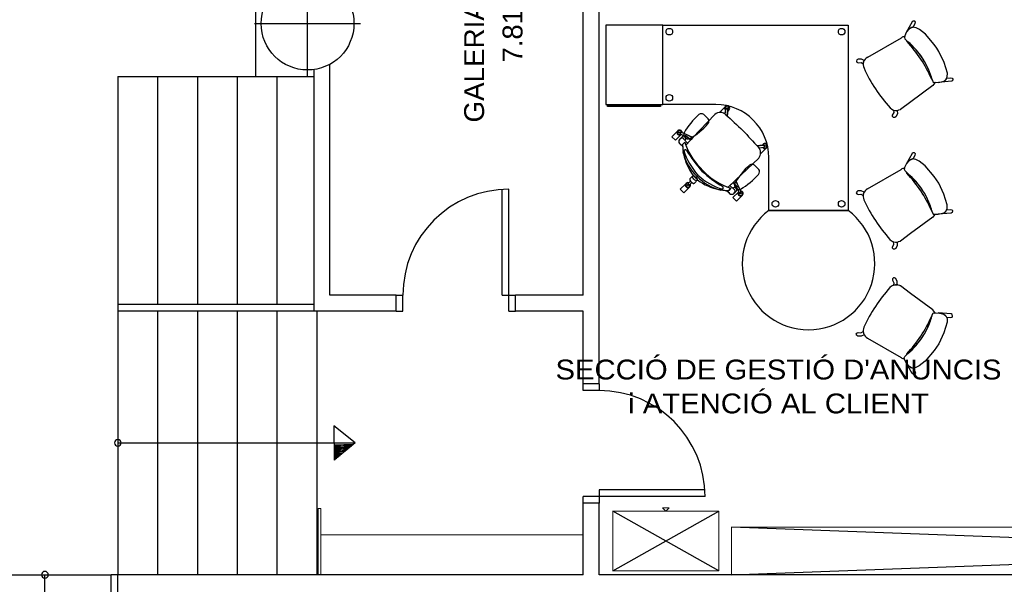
# Model space of a CAD drawing. Header units: metres. Extents: x -1 to 438, y -6 to 53.
# Tile 79 of 149: x 402.52 to 409.94, y 41.54 to 45.8. Entities that reach past the tile are written whole.
import ezdxf

# ---------------------------------------------------------------- set-up
doc = ezdxf.new("R2010")
doc.units = ezdxf.units.M
doc.linetypes.add('CONTINUA', pattern=[0])
for name, color, linetype, lineweight in [('PA MOBLES ACTUAL', 7, 'CONTINUA', 25), ('PA MURS ACTUAL', 7, 'CONTINUA', 25), ('PA TEXT ACTUAL', 7, 'CONTINUA', 25)]:
    doc.layers.add(name, color=color, linetype=linetype, lineweight=lineweight)
doc.styles.add('ARIAL', font='arial.ttf')

# ---------------------------------------------------------------- blocks, each defined once
blk = doc.blocks.new('OBJETO_COMPLEJO_55')
at = {"layer": 'PA MURS ACTUAL', "transparency": 33554687}
for start, end in [(0, 180), (180, 0)]:
    blk.add_arc((403.2569, 42.6046), 0.025, start, end, dxfattribs=at)
blk = doc.blocks.new('OBJETO_COMPLEJO_60')
at = {"layer": 'PA MURS ACTUAL', "transparency": 33554687}
for start, end in [(0, 180), (180, 0)]:
    blk.add_arc((402.7069, 41.6096), 0.025, start, end, dxfattribs=at)

msp = doc.modelspace()

# ---------------------------------------------------------------- linework, layer by layer
at = {"layer": 'PA MOBLES ACTUAL', "color": 180, "transparency": 33554687}
for p, q in [((407.367, 45.1586), (407.367, 45.7586)), ((407.367, 45.7586), (408.767, 45.7586)), ((408.767, 45.7586), (408.767, 44.3586)), ((409.25, 45.7836), (409.2039, 45.7019)), ((409.2575, 45.7885), (409.25, 45.7836)), ((409.2574, 45.742), (409.2727, 45.7699)), ((409.2684, 45.787), (409.2575, 45.7885)), ((409.2746, 45.7794), (409.2684, 45.787)), ((409.2727, 45.7699), (409.2746, 45.7794)), ((409.2039, 45.7019), (409.1925, 45.6764)), ((409.2039, 45.7019), (409.2286, 45.7311)), ((409.2288, 45.7307), (409.2039, 45.7019)), ((409.2286, 45.7311), (409.2375, 45.737)), ((409.2519, 45.7436), (409.2288, 45.7307)), ((409.2375, 45.737), (409.2466, 45.7415)), ((409.2466, 45.7415), (409.2574, 45.742)), ((409.2784, 45.7374), (409.2519, 45.7436)), ((409.3036, 45.7247), (409.2784, 45.7374)), ((409.3485, 45.6889), (409.3036, 45.7247)), ((409.4158, 45.6105), (409.3485, 45.6889)), ((408.9135, 45.5165), (409.1672, 45.663)), ((409.1925, 45.6764), (409.1901, 45.6647)), ((409.1913, 45.6704), (409.1901, 45.6647)), ((409.1901, 45.6647), (409.1934, 45.6545)), ((409.1901, 45.6647), (409.1934, 45.6545)), ((409.1934, 45.6545), (409.2042, 45.6444)), ((409.1934, 45.6545), (409.2168, 45.6327)), ((409.2042, 45.6444), (409.2168, 45.6327)), ((409.4342, 45.5843), (409.4158, 45.6105)), ((409.4507, 45.5591), (409.4342, 45.5843)), ((409.4898, 45.4756), (409.4507, 45.5591)), ((408.8314, 45.4948), (408.8279, 45.4867)), ((408.8279, 45.4867), (408.832, 45.4779)), ((408.8406, 45.5005), (408.8314, 45.4948)), ((408.832, 45.4779), (408.8414, 45.4739)), ((408.8662, 45.5018), (408.8406, 45.5005)), ((408.8414, 45.4739), (408.8636, 45.4759)), ((408.8636, 45.4759), (408.8796, 45.4661)), ((408.8876, 45.4917), (408.8662, 45.5018)), ((408.8796, 45.4661), (408.8824, 45.4794)), ((408.8824, 45.4794), (408.8852, 45.4867)), ((408.8852, 45.4867), (408.8876, 45.4917)), ((409.5149, 45.3964), (409.4898, 45.4756)), ((409.5137, 45.3675), (409.5149, 45.3964)), ((409.4011, 45.3419), (409.4055, 45.3302)), ((409.4011, 45.3419), (409.4055, 45.3302)), ((409.4055, 45.3302), (409.4094, 45.326)), ((409.4055, 45.3302), (409.4094, 45.326)), ((409.413, 45.3125), (409.406, 45.3029)), ((409.4094, 45.326), (409.4203, 45.3264)), ((409.4094, 45.326), (409.4203, 45.3264)), ((409.42, 45.3229), (409.413, 45.3125)), ((409.4216, 45.3231), (409.42, 45.3229)), ((409.4203, 45.3264), (409.4225, 45.3263)), ((409.4203, 45.3264), (409.4464, 45.3244)), ((409.4464, 45.3244), (409.4895, 45.3359)), ((409.4464, 45.3244), (409.4882, 45.3348)), ((409.5448, 45.3337), (409.4464, 45.3244)), ((409.4882, 45.3348), (409.4971, 45.3407)), ((409.4895, 45.3359), (409.5039, 45.3464)), ((409.4971, 45.3407), (409.5049, 45.3473)), ((409.5039, 45.3464), (409.5137, 45.3675)), ((409.5049, 45.3473), (409.5096, 45.357)), ((409.5096, 45.357), (409.5412, 45.3599)), ((409.5412, 45.3599), (409.5508, 45.3579)), ((409.5523, 45.3386), (409.5448, 45.3337)), ((409.5508, 45.3579), (409.5553, 45.3492)), ((409.5553, 45.3492), (409.5523, 45.3386)), ((409.4046, 45.3019), (409.2383, 45.1783)), ((409.2383, 45.1783), (409.1611, 45.1214)), ((407.767, 45.1586), (407.367, 45.1586)), ((407.7671, 45.1585), (407.767, 45.1586)), ((407.8395, 45.0909), (407.8363, 45.0878)), ((407.8387, 45.0861), (407.8444, 45.1216)), ((407.8569, 45.1223), (407.8473, 45.1237)), ((407.8565, 45.1302), (407.8499, 45.1311)), ((407.8533, 45.073), (407.8591, 45.1195)), ((407.8582, 45.1121), (407.8533, 45.073)), ((407.8624, 45.1138), (407.8578, 45.1092)), ((409.1017, 45.0779), (409.1123, 45.0974)), ((409.1123, 45.0974), (409.1097, 45.116)), ((409.1097, 45.116), (409.1231, 45.1133)), ((409.1231, 45.1133), (409.1309, 45.113)), ((409.1371, 45.0896), (409.1258, 45.0665)), ((409.1309, 45.113), (409.1364, 45.1132)), ((409.1364, 45.1132), (409.1371, 45.0896)), ((409.1451, 45.1166), (409.1416, 45.1141)), ((409.1573, 45.1193), (409.1451, 45.1166)), ((407.5949, 44.9094), (407.7615, 45.0842)), ((407.6775, 45.0836), (407.71, 45.0511)), ((409.1017, 45.0676), (409.1017, 45.0779)), ((409.1082, 45.0604), (409.1017, 45.0676)), ((409.117, 45.0604), (409.1082, 45.0604)), ((409.1258, 45.0665), (409.117, 45.0604)), ((407.5036, 44.9482), (407.4994, 44.9394)), ((407.5949, 44.9094), (407.5069, 44.9495)), ((407.5037, 44.9302), (407.4632, 44.8897)), ((407.5109, 44.9124), (407.496, 44.898)), ((407.496, 44.898), (407.5109, 44.9124)), ((407.534, 44.9194), (407.5005, 44.936)), ((407.534, 44.9194), (407.5072, 44.9327)), ((407.5173, 44.8578), (407.5337, 44.8742)), ((407.5337, 44.8742), (407.5173, 44.8578)), ((407.5173, 44.8578), (407.5337, 44.8742)), ((407.5544, 44.8666), (407.5273, 44.8966)), ((407.5412, 44.8526), (407.5949, 44.9094)), ((407.5177, 44.8407), (407.5016, 44.8576)), ((407.5177, 44.8407), (407.5016, 44.8576)), ((407.5243, 44.7858), (407.5213, 44.8039)), ((407.5243, 44.7858), (407.5213, 44.8039)), ((408.0805, 44.8458), (408.127, 44.8516)), ((408.1196, 44.8507), (408.0805, 44.8458)), ((408.0935, 44.8312), (408.1291, 44.8369)), ((408.0984, 44.832), (408.0952, 44.8289)), ((408.1213, 44.8549), (408.1167, 44.8503)), ((408.1298, 44.8494), (408.1312, 44.8398)), ((408.1377, 44.849), (408.1386, 44.8424)), ((409.2491, 44.7894), (409.2031, 44.7077)), ((409.2567, 44.7943), (409.2491, 44.7894)), ((409.2676, 44.7928), (409.2567, 44.7943)), ((409.2738, 44.7852), (409.2676, 44.7928)), ((407.9169, 44.5874), (408.0917, 44.754)), ((408.0917, 44.754), (407.9169, 44.5874)), ((408.167, 44.3586), (408.167, 44.7586)), ((408.167, 44.7586), (408.1671, 44.7585)), ((409.2031, 44.7077), (409.2277, 44.7369)), ((409.228, 44.7365), (409.2031, 44.7077)), ((409.2277, 44.7369), (409.2367, 44.7428)), ((409.251, 44.7494), (409.228, 44.7365)), ((409.2367, 44.7428), (409.2458, 44.7473)), ((409.2458, 44.7473), (409.2566, 44.7478)), ((409.2776, 44.7432), (409.251, 44.7494)), ((409.2566, 44.7478), (409.2718, 44.7756)), ((409.2718, 44.7756), (409.2738, 44.7852)), ((409.3028, 44.7305), (409.2776, 44.7432)), ((409.3477, 44.6947), (409.3028, 44.7305)), ((408.0597, 44.7015), (408.0921, 44.669)), ((408.9126, 44.5223), (409.1664, 44.6688)), ((409.1917, 44.6822), (409.1893, 44.6705)), ((409.1904, 44.6762), (409.1893, 44.6705)), ((409.1893, 44.6705), (409.1926, 44.6603)), ((409.1893, 44.6705), (409.1926, 44.6603)), ((409.2031, 44.7077), (409.1917, 44.6822)), ((409.1926, 44.6603), (409.2034, 44.6502)), ((409.1926, 44.6603), (409.2159, 44.6385)), ((409.2034, 44.6502), (409.2159, 44.6385)), ((409.415, 44.6163), (409.3477, 44.6947)), ((407.5761, 44.5803), (407.5592, 44.5628)), ((407.5872, 44.5692), (407.5697, 44.5522)), ((407.5724, 44.5984), (407.5969, 44.6228)), ((407.6303, 44.5894), (407.5969, 44.6228)), ((407.6303, 44.5894), (407.5969, 44.6228)), ((407.6058, 44.5649), (407.6303, 44.5894)), ((407.8601, 44.5337), (407.9169, 44.5874)), ((407.9169, 44.5874), (407.8601, 44.5337)), ((407.9169, 44.5874), (407.957, 44.4994)), ((409.4333, 44.5901), (409.415, 44.6163)), ((409.4499, 44.5649), (409.4333, 44.5901)), ((407.5664, 44.5334), (407.5259, 44.4929)), ((407.5661, 44.5524), (407.5593, 44.5592)), ((407.8114, 44.5138), (407.7932, 44.5169)), ((407.8114, 44.5138), (407.7932, 44.5169)), ((407.8482, 44.5103), (407.8651, 44.4941)), ((407.8482, 44.5103), (407.8651, 44.4941)), ((407.8652, 44.5098), (407.8817, 44.5262)), ((407.8817, 44.5262), (407.8652, 44.5098)), ((407.8817, 44.5262), (407.8652, 44.5098)), ((407.8741, 44.547), (407.9041, 44.5198)), ((407.9199, 44.5034), (407.9055, 44.4885)), ((407.9055, 44.4885), (407.9199, 44.5034)), ((407.9269, 44.5265), (407.9435, 44.493)), ((407.9269, 44.5265), (407.9402, 44.4997)), ((407.9556, 44.4961), (407.9469, 44.492)), ((408.8306, 44.5006), (408.8271, 44.4925)), ((408.8271, 44.4925), (408.8312, 44.4837)), ((408.8397, 44.5063), (408.8306, 44.5006)), ((408.8654, 44.5075), (408.8397, 44.5063)), ((408.8868, 44.4975), (408.8654, 44.5075)), ((408.8815, 44.4852), (408.8844, 44.4925)), ((408.8844, 44.4925), (408.8868, 44.4975)), ((409.489, 44.4814), (409.4499, 44.5649)), ((408.8312, 44.4837), (408.8406, 44.4797)), ((408.8406, 44.4797), (408.8627, 44.4817)), ((408.8627, 44.4817), (408.8788, 44.4719)), ((408.8788, 44.4719), (408.8815, 44.4852)), ((409.514, 44.4022), (409.489, 44.4814)), ((408.767, 44.3586), (408.167, 44.3586)), ((408.167, 44.3586), (408.767, 44.3586)), ((409.4003, 44.3477), (409.4047, 44.336)), ((409.4003, 44.3477), (409.4047, 44.336)), ((409.4873, 44.3406), (409.4963, 44.3465)), ((409.4886, 44.3416), (409.5031, 44.3522)), ((409.4963, 44.3465), (409.504, 44.3531)), ((409.5031, 44.3522), (409.5128, 44.3733)), ((409.504, 44.3531), (409.5088, 44.3628)), ((409.5088, 44.3628), (409.5404, 44.3657)), ((409.5128, 44.3733), (409.514, 44.4022)), ((409.5404, 44.3657), (409.55, 44.3637)), ((409.5515, 44.3444), (409.544, 44.3395)), ((409.55, 44.3637), (409.5544, 44.355)), ((409.5544, 44.355), (409.5515, 44.3444)), ((409.4037, 44.3077), (409.2375, 44.1841)), ((409.4047, 44.336), (409.4085, 44.3318)), ((409.4047, 44.336), (409.4085, 44.3318)), ((409.4122, 44.3182), (409.4052, 44.3086)), ((409.4085, 44.3318), (409.4195, 44.3322)), ((409.4085, 44.3318), (409.4195, 44.3322)), ((409.4191, 44.3287), (409.4122, 44.3182)), ((409.4208, 44.3289), (409.4191, 44.3287)), ((409.4195, 44.3322), (409.4216, 44.3321)), ((409.4195, 44.3322), (409.4456, 44.3302)), ((409.4456, 44.3302), (409.4886, 44.3416)), ((409.4456, 44.3302), (409.4873, 44.3406)), ((409.544, 44.3395), (409.4456, 44.3302)), ((409.1115, 44.1032), (409.1089, 44.1218)), ((409.1089, 44.1218), (409.1222, 44.1191)), ((409.1442, 44.1224), (409.1408, 44.1199)), ((409.1564, 44.1251), (409.1442, 44.1224)), ((409.2375, 44.1841), (409.1603, 44.1272)), ((409.1008, 44.0734), (409.1009, 44.0837)), ((409.1073, 44.0661), (409.1008, 44.0734)), ((409.1009, 44.0837), (409.1115, 44.1032)), ((409.1161, 44.0662), (409.1073, 44.0661)), ((409.125, 44.0723), (409.1161, 44.0662)), ((409.1222, 44.1191), (409.13, 44.1188)), ((409.1363, 44.0954), (409.125, 44.0723)), ((409.13, 44.1188), (409.1356, 44.119)), ((409.1356, 44.119), (409.1363, 44.0954)), ((409.1073, 43.851), (409.1008, 43.8437)), ((409.1008, 43.8437), (409.1009, 43.8335)), ((409.1009, 43.8335), (409.1115, 43.8139)), ((409.1161, 43.851), (409.1073, 43.851)), ((409.125, 43.8448), (409.1161, 43.851)), ((409.1363, 43.8217), (409.125, 43.8448)), ((409.1115, 43.8139), (409.1089, 43.7953)), ((409.1089, 43.7953), (409.1222, 43.7981)), ((409.1222, 43.7981), (409.13, 43.7983)), ((409.13, 43.7983), (409.1356, 43.7981)), ((409.1356, 43.7981), (409.1363, 43.8217)), ((409.1442, 43.7948), (409.1408, 43.7972)), ((409.1564, 43.792), (409.1442, 43.7948)), ((409.2375, 43.733), (409.1603, 43.79)), ((409.4037, 43.6094), (409.2375, 43.733)), ((409.4122, 43.5989), (409.4052, 43.6085)), ((409.4003, 43.5694), (409.4047, 43.5812)), ((409.4003, 43.5694), (409.4047, 43.5812)), ((409.4047, 43.5812), (409.4085, 43.5854)), ((409.4047, 43.5812), (409.4085, 43.5854)), ((409.4085, 43.5854), (409.4195, 43.5849)), ((409.4085, 43.5854), (409.4195, 43.5849)), ((409.4191, 43.5884), (409.4122, 43.5989)), ((409.4208, 43.5882), (409.4191, 43.5884)), ((409.4195, 43.5849), (409.4456, 43.5869)), ((409.4195, 43.5849), (409.4216, 43.5851)), ((409.4456, 43.5869), (409.4886, 43.5755)), ((409.544, 43.5777), (409.4456, 43.5869)), ((409.4456, 43.5869), (409.4873, 43.5765)), ((409.4873, 43.5765), (409.4963, 43.5706)), ((409.4886, 43.5755), (409.5031, 43.5649)), ((409.4963, 43.5706), (409.504, 43.5641)), ((409.5031, 43.5649), (409.5128, 43.5438)), ((409.504, 43.5641), (409.5088, 43.5544)), ((409.5088, 43.5544), (409.5404, 43.5514)), ((409.5128, 43.5438), (409.514, 43.5149)), ((409.5404, 43.5514), (409.55, 43.5534)), ((409.5515, 43.5727), (409.544, 43.5777)), ((409.55, 43.5534), (409.5544, 43.5621)), ((409.5544, 43.5621), (409.5515, 43.5727)), ((409.514, 43.5149), (409.489, 43.4357)), ((408.8271, 43.4246), (408.8312, 43.4334)), ((408.8306, 43.4165), (408.8271, 43.4246)), ((408.8397, 43.4108), (408.8306, 43.4165)), ((408.8312, 43.4334), (408.8406, 43.4374)), ((408.8654, 43.4096), (408.8397, 43.4108)), ((408.8406, 43.4374), (408.8627, 43.4355)), ((408.8627, 43.4355), (408.8788, 43.4452)), ((408.8868, 43.4196), (408.8654, 43.4096)), ((408.8788, 43.4452), (408.8815, 43.4319)), ((408.8815, 43.4319), (408.8844, 43.4246)), ((408.8844, 43.4246), (408.8868, 43.4196)), ((408.9126, 43.3948), (409.1664, 43.2483)), ((409.489, 43.4357), (409.4499, 43.3522)), ((409.4333, 43.3271), (409.415, 43.3009)), ((409.4499, 43.3522), (409.4333, 43.3271)), ((409.1893, 43.2466), (409.1926, 43.2568)), ((409.1893, 43.2466), (409.1926, 43.2568)), ((409.1904, 43.241), (409.1893, 43.2466)), ((409.1917, 43.2349), (409.1893, 43.2466)), ((409.2031, 43.2094), (409.1917, 43.2349)), ((409.1926, 43.2568), (409.2159, 43.2786)), ((409.1926, 43.2568), (409.2034, 43.2669)), ((409.2034, 43.2669), (409.2159, 43.2786)), ((409.415, 43.3009), (409.3477, 43.2224)), ((409.228, 43.1806), (409.2031, 43.2094)), ((409.2491, 43.1278), (409.2031, 43.2094)), ((409.2031, 43.2094), (409.2277, 43.1802)), ((409.2277, 43.1802), (409.2367, 43.1743)), ((409.251, 43.1678), (409.228, 43.1806)), ((409.2367, 43.1743), (409.2458, 43.1699)), ((409.2458, 43.1699), (409.2566, 43.1693)), ((409.2776, 43.1739), (409.251, 43.1678)), ((409.2566, 43.1693), (409.2718, 43.1415)), ((409.3028, 43.1866), (409.2776, 43.1739)), ((409.3477, 43.2224), (409.3028, 43.1866)), ((409.2567, 43.1228), (409.2491, 43.1278)), ((409.2676, 43.1243), (409.2567, 43.1228)), ((409.2738, 43.1319), (409.2676, 43.1243)), ((409.2718, 43.1415), (409.2738, 43.1319))]:
    msp.add_line(p, q, dxfattribs=at)
at = {"layer": 'PA MOBLES ACTUAL', "linetype": 'CONTINUA', "lineweight": 13, "transparency": 33554687}
for p, q in [((404.7669, 41.6096), (404.7669, 42.1096)), ((404.7869, 42.1096), (404.7669, 42.1096)), ((404.7869, 41.6096), (404.7869, 42.1096)), ((407.8869, 41.6096), (407.8869, 41.9696)), ((407.8869, 41.9696), (417.5069, 41.9696)), ((406.7669, 41.9096), (404.7869, 41.9096))]:
    msp.add_line(p, q, dxfattribs=at)
at = {"layer": 'PA MOBLES ACTUAL', "transparency": 33554687}
for p, q in [((406.9916, 41.6391), (407.7916, 42.0891)), ((407.7916, 41.6391), (406.9916, 42.0891)), ((417.5069, 41.6096), (407.8869, 41.9696)), ((407.8869, 41.6096), (417.5069, 41.9696))]:
    msp.add_line(p, q, dxfattribs=at)
at = {"layer": 'PA MOBLES ACTUAL', "color": 180, "transparency": 33554687}
for points in [[(406.939, 45.1586), (407.367, 45.1586), (407.367, 45.7586), (406.939, 45.7586), (406.939, 45.1586)], [(406.951, 45.1517), (407.3513, 45.1517), (407.3513, 45.1428), (406.951, 45.1428), (406.951, 45.1517)], [(407.5969, 44.6228), (407.5724, 44.5984), (407.5708, 44.5936), (407.5726, 44.587), (407.5762, 44.5805), (407.5811, 44.5746), (407.5874, 44.5691), (407.5959, 44.5641), (407.6014, 44.5633), (407.6058, 44.5649), (407.6303, 44.5894), (407.5969, 44.6228)]]:
    msp.add_lwpolyline(points, close=True, dxfattribs=at)
for points in [[(407.7967, 45.0984), (407.7957, 45.0993), (407.8363, 45.1399)], [(407.7967, 45.0984), (407.7957, 45.0993), (407.8363, 45.1399)], [(407.8387, 45.0861), (407.8395, 45.0909), (407.8363, 45.0878)], [(407.5412, 44.8526), (407.5949, 44.9094), (407.7615, 45.0842)], [(407.5037, 44.9302), (407.4632, 44.8897), (407.4371, 44.9158), (407.4776, 44.9563)], [(407.4632, 44.8897), (407.4371, 44.9158), (407.4776, 44.9563)], [(407.5037, 44.9302), (407.4632, 44.8897), (407.4371, 44.9158), (407.4776, 44.9563)], [(407.5137, 44.9464), (407.5949, 44.9094), (407.5819, 44.8957), (407.5581, 44.9075), (407.545, 44.9199)], [(407.545, 44.9199), (407.5766, 44.89), (407.5412, 44.8526)], [(408.0935, 44.8312), (408.0984, 44.832), (408.0952, 44.8289)], [(408.1059, 44.7892), (408.1068, 44.7883), (408.1474, 44.8288)], [(408.1059, 44.7892), (408.1068, 44.7883), (408.1474, 44.8288)], [(407.5644, 44.5682), (407.5761, 44.5803), (407.5814, 44.574), (407.5872, 44.5692), (407.5751, 44.5574)], [(407.9274, 44.5375), (407.8975, 44.5691), (407.8601, 44.5337)], [(407.9539, 44.5062), (407.9169, 44.5874), (407.9032, 44.5744), (407.915, 44.5506), (407.9274, 44.5375)], [(407.5259, 44.4929), (407.4998, 44.5189), (407.5403, 44.5595)], [(407.9377, 44.4962), (407.8972, 44.4557), (407.9232, 44.4296), (407.9638, 44.4701)], [(407.9377, 44.4962), (407.8972, 44.4557), (407.9232, 44.4296), (407.9638, 44.4701)]]:
    msp.add_lwpolyline(points, dxfattribs=at)
at = {"layer": 'PA MOBLES ACTUAL', "color": 180, "linetype": 'CONTINUA', "lineweight": 13, "transparency": 33554687}
for points in [[(406.9916, 42.0891), (407.7916, 42.0891), (407.7916, 41.6391), (406.9916, 41.6391), (406.9916, 42.0891)], [(407.3916, 42.0891), (407.3666, 42.1141), (407.4166, 42.1141), (407.3916, 42.0891)]]:
    msp.add_lwpolyline(points, close=True, dxfattribs=at)
at = {"layer": 'PA MOBLES ACTUAL', "color": 180, "transparency": 33554687}
for centre, radius in [((407.417, 45.7086), 0.025), ((408.717, 45.7086), 0.025), ((407.417, 45.2086), 0.025), ((407.8532, 45.1307), 0.00353), ((407.4945, 44.9471), 0.00353), ((408.1382, 44.8457), 0.00353), ((407.5572, 44.5503), 0.00353), ((407.9546, 44.487), 0.00353), ((408.217, 44.4086), 0.025), ((408.717, 44.4086), 0.025)]:
    msp.add_circle(centre, radius, dxfattribs=at)
for centre, radius, start, end in [((409.19, 45.6316), 0.0388, 88.08528, 125.87592), ((409.2213, 45.6466), 0.0172, 187.32203, 229.22811), ((409.2213, 45.6466), 0.0172, 187.32203, 229.22811), ((408.4898, 44.9601), 0.9861, 33.27694, 43.08361), ((408.4898, 44.9601), 0.9861, 33.27694, 43.08361), ((408.8431, 45.1919), 0.5778, 15.3011, 49.71071), ((408.8431, 45.1919), 0.5778, 15.04507, 49.71071), ((408.9426, 45.4606), 0.0631, 117.50961, 205.5692), ((408.4906, 44.9589), 0.9861, 23.5489, 33.35556), ((408.4906, 44.9589), 0.9861, 23.5489, 33.35556), ((409.8421, 45.861), 1.0477, 204.09003, 213.90546), ((409.4109, 45.358), 0.0172, 197.40439, 232.41519), ((409.4109, 45.358), 0.0172, 197.40439, 232.41519), ((408.8431, 45.1919), 0.5778, 15.04507, 15.3011), ((409.3847, 45.3353), 0.0388, 341.74646, 346.52147), ((409.854, 45.843), 1.0477, 212.72705, 222.54247), ((409.3847, 45.3353), 0.0388, 300.75658, 303.31861), ((407.6597, 45.0593), 0.0301, 53.6499, 130.5973), ((407.8013, 45.0362), 0.0623, 47.22045, 129.68323), ((407.8013, 45.0362), 0.0623, 47.22045, 129.68323), ((407.7671, 44.7585), 0.4, 0, 90), ((407.8013, 45.0362), 0.0623, 55.75994, 94.2331), ((407.8532, 45.1307), 0.0192, 285.10503, 238.69516), ((407.8532, 45.1307), 0.0192, 285.10503, 151.42642), ((407.8532, 45.1307), 0.0153, 291.27239, 232.5278), ((407.8013, 45.0362), 0.0623, 46.7979, 53.08251), ((407.8466, 45.1215), 0.00224, 71.78114, 177.88998), ((407.8569, 45.1201), 0.00224, 345.91021, 92.01905), ((409.1296, 45.176), 0.0631, 221.06331, 280.97069), ((409.1296, 45.176), 0.0631, 296.00822, 299.94829), ((407.9727, 44.6993), 0.5072, 130.97593, 151.00769), ((407.3257, 45.3462), 0.5072, 298.99231, 319.02407), ((407.6858, 45.0333), 0.0301, 319.4027, 36.3501), ((425.8298, 64.3757), 26.3771, 227.00868, 227.38659), ((425.8298, 64.3757), 26.3771, 227.00868, 227.38659), ((425.8298, 64.3757), 26.3771, 227.00967, 227.03735), ((407.4945, 44.9471), 0.0192, 357.80177, 311.3919), ((407.4945, 44.9471), 0.0192, 151.42642, 298.57358), ((407.4945, 44.9471), 0.0192, 357.80177, 151.42642), ((407.4945, 44.9471), 0.0153, 3.96913, 305.22454), ((407.5013, 44.9381), 0.00224, 144.47788, 250.58672), ((407.5058, 44.9476), 0.00224, 58.60695, 164.71579), ((407.5587, 44.9323), 0.0323, 156.58753, 293.41247), ((427.3832, 62.8223), 26.3771, 222.61341, 222.99132), ((427.3832, 62.8223), 26.3771, 222.61341, 222.99132), ((407.514, 44.8799), 0.0256, 72.83416, 240.73868), ((407.514, 44.8799), 0.0256, 135, 240.73868), ((407.4945, 44.9471), 0.0192, 298.57358, 311.3919), ((407.5282, 44.8975), 0.0229, 78.44715, 139.29085), ((407.5286, 44.8954), 0.0245, 77.41335, 136.11176), ((407.5165, 44.8947), 0.0109, 10.13645, 62.21262), ((408.0006, 45.0231), 0.4901, 197.68519, 227.47674), ((408.0006, 45.0231), 0.4901, 197.68519, 200.36), ((408.0006, 45.0231), 0.4901, 197.68519, 200.36), ((407.5397, 44.9147), 0.00743, 44.45596, 141.26885), ((407.5397, 44.9147), 0.00743, 44.45596, 141.26885), ((407.5397, 44.9147), 0.00743, 44.45596, 140.44053), ((407.5293, 44.9074), 0.0129, 16.31968, 68.66101), ((407.518, 44.9069), 0.024, 312.32314, 9.93887), ((408.1382, 44.8457), 0.0192, 211.30484, 164.89497), ((408.1382, 44.8457), 0.0192, 298.57358, 164.89497), ((407.9107, 44.8601), 0.3935, 180.34305, 188.21827), ((407.9107, 44.8601), 0.3935, 180.34305, 182.8228), ((407.9107, 44.8601), 0.3935, 180.34305, 188.21827), ((407.5374, 44.799), 0.0169, 53.29987, 182.16851), ((407.8882, 44.8879), 0.3784, 193.69188, 225.76905), ((407.5374, 44.799), 0.0169, 53.29987, 130.67641), ((407.9882, 44.9522), 0.4826, 196.91582, 222.60966), ((407.9882, 44.9522), 0.4826, 196.91582, 222.60966), ((408.0006, 45.0231), 0.4901, 200.36, 227.47674), ((408.0006, 45.0231), 0.4901, 200.36, 227.47674), ((408.2949, 45.2446), 0.8633, 210.03611, 222.99381), ((408.2949, 45.2446), 0.8633, 210.03611, 222.99381), ((427.3832, 62.8223), 26.3771, 222.96265, 222.99033), ((408.0437, 44.7938), 0.0623, 36.91749, 43.2021), ((408.0437, 44.7938), 0.0623, 320.31677, 42.77955), ((408.0437, 44.7938), 0.0623, 320.31677, 42.77955), ((408.0437, 44.7938), 0.0623, 355.7669, 34.24006), ((408.1382, 44.8457), 0.0153, 217.4722, 158.72761), ((408.1276, 44.8495), 0.00224, 357.98095, 104.08979), ((408.129, 44.8391), 0.00224, 272.11002, 18.21886), ((407.9107, 44.8601), 0.3935, 190.89367, 217.09271), ((407.9107, 44.8601), 0.3935, 190.89367, 217.09271), ((408.2521, 45.2874), 0.8633, 227.00619, 239.96389), ((408.2521, 45.2874), 0.8633, 227.00619, 239.96389), ((408.0306, 44.9931), 0.4901, 222.52326, 252.31481), ((408.0306, 44.9931), 0.4901, 222.52326, 249.64), ((408.0306, 44.9931), 0.4901, 222.52326, 249.64), ((408.3548, 44.3172), 0.5072, 130.97593, 151.00769), ((408.0418, 44.6772), 0.0301, 53.6499, 130.5973), ((408.0679, 44.6511), 0.0301, 319.4027, 36.3501), ((409.1891, 44.6374), 0.0388, 88.08528, 125.87592), ((409.2204, 44.6524), 0.0172, 187.32203, 229.22811), ((409.2204, 44.6524), 0.0172, 187.32203, 229.22811), ((407.5572, 44.5503), 0.0192, 68.20493, 21.79507), ((407.5572, 44.5503), 0.0192, 68.24027, 151.42642), ((407.8954, 44.8808), 0.3784, 224.23095, 256.30812), ((407.8676, 44.9032), 0.3935, 232.90729, 259.10633), ((407.8676, 44.9032), 0.3935, 232.90729, 259.10633), ((407.9597, 44.9807), 0.4826, 227.39034, 253.08418), ((407.9597, 44.9807), 0.4826, 227.39034, 253.08418), ((407.7078, 44.9641), 0.5072, 298.99231, 319.02407), ((408.489, 43.9659), 0.9861, 33.27694, 43.08361), ((408.489, 43.9659), 0.9861, 33.27694, 43.08361), ((408.8423, 44.1977), 0.5778, 15.3011, 49.71071), ((408.8423, 44.1977), 0.5778, 15.04507, 49.71071), ((407.5572, 44.5503), 0.0153, 74.3723, 15.6277), ((407.5606, 44.561), 0.00224, 129.01012, 235.11896), ((407.568, 44.5536), 0.00224, 214.88104, 320.98988), ((407.5572, 44.5503), 0.0192, 298.57358, 21.79507), ((407.8065, 44.53), 0.0169, 267.83149, 36.70013), ((407.8676, 44.9032), 0.3935, 261.78173, 269.65695), ((407.8676, 44.9032), 0.3935, 261.78173, 267.1772), ((407.8065, 44.53), 0.0169, 319.32359, 36.70013), ((407.8676, 44.9032), 0.3935, 267.1772, 269.65695), ((407.8676, 44.9032), 0.3935, 267.1772, 269.65695), ((408.0306, 44.9931), 0.4901, 249.64, 252.31481), ((408.0306, 44.9931), 0.4901, 249.64, 252.31481), ((407.8874, 44.5066), 0.0256, 209.26132, 17.16584), ((407.8874, 44.5066), 0.0256, 209.26132, 315), ((407.9144, 44.5105), 0.024, 80.06113, 137.67686), ((407.9022, 44.509), 0.0109, 27.78738, 79.86355), ((407.9408, 44.5502), 0.0323, 156.58753, 293.41247), ((407.9149, 44.5218), 0.0129, 21.33899, 73.68032), ((407.9029, 44.5211), 0.0245, 313.88824, 12.58665), ((407.905, 44.5207), 0.0229, 310.70915, 11.55285), ((407.9222, 44.5322), 0.00743, 308.73115, 45.54404), ((407.9222, 44.5322), 0.00743, 308.73115, 45.54404), ((407.9222, 44.5322), 0.00743, 309.55947, 45.54404), ((407.9546, 44.487), 0.0192, 138.6081, 92.19823), ((407.9546, 44.487), 0.0192, 138.6081, 151.42642), ((407.9546, 44.487), 0.0153, 144.77546, 86.03087), ((407.9456, 44.4938), 0.00224, 199.41328, 305.52212), ((407.9546, 44.487), 0.0192, 298.57358, 92.19823), ((407.955, 44.4983), 0.00224, 285.28421, 31.39305), ((408.9418, 44.4664), 0.0631, 117.50961, 205.5692), ((408.4898, 43.9647), 0.9861, 23.5489, 33.35556), ((408.4898, 43.9647), 0.9861, 23.5489, 33.35556), ((409.8413, 44.8668), 1.0477, 204.09003, 213.90546), ((408.467, 43.9586), 0.5, 126.8699, 53.1301), ((409.4101, 44.3638), 0.0172, 197.40439, 232.41519), ((409.4101, 44.3638), 0.0172, 197.40439, 232.41519), ((408.8423, 44.1977), 0.5778, 15.04507, 15.3011), ((409.8531, 44.8488), 1.0477, 212.72705, 222.54247), ((409.3839, 44.3411), 0.0388, 300.75658, 303.31861), ((409.3839, 44.3411), 0.0388, 341.74646, 346.52147), ((409.1288, 44.1818), 0.0631, 221.06331, 280.97069), ((409.1288, 44.1818), 0.0631, 296.00822, 299.94829), ((409.8531, 43.0684), 1.0477, 137.45753, 147.27295), ((409.1288, 43.7353), 0.0631, 79.02931, 138.93669), ((409.1288, 43.7353), 0.0631, 60.05171, 63.99178), ((409.8413, 43.0504), 1.0477, 146.09454, 155.90997), ((409.3839, 43.576), 0.0388, 56.68139, 59.24342), ((408.8423, 43.7194), 0.5778, 310.28929, 344.95493), ((408.8423, 43.7194), 0.5778, 310.28929, 344.6989), ((408.4898, 43.9524), 0.9861, 326.64444, 336.4511), ((408.4898, 43.9524), 0.9861, 326.64444, 336.4511), ((409.4101, 43.5533), 0.0172, 127.58481, 162.59561), ((409.4101, 43.5533), 0.0172, 127.58481, 162.59561), ((408.8423, 43.7194), 0.5778, 344.6989, 344.95493), ((409.3839, 43.576), 0.0388, 13.47853, 18.25354), ((408.9418, 43.4508), 0.0631, 154.4308, 242.49039), ((408.489, 43.9513), 0.9861, 316.91639, 326.72306), ((408.489, 43.9513), 0.9861, 316.91639, 326.72306), ((409.1891, 43.2798), 0.0388, 234.12408, 271.91472), ((409.2204, 43.2647), 0.0172, 130.77189, 172.67797), ((409.2204, 43.2647), 0.0172, 130.77189, 172.67797)]:
    msp.add_arc(centre, radius, start, end, dxfattribs=at)
msp.add_ellipse((407.5891, 44.5817), major_axis=(-0.0168, 0.0168), ratio=0.457927, start_param=0, end_param=3.141593, dxfattribs=at)
msp.add_ellipse((407.6096, 44.6023), major_axis=(-0.0168, 0.0168), ratio=0.457927, dxfattribs=at)
at = {"layer": 'PA MURS ACTUAL', "transparency": 33554687}
for p, q in [((406.8869, 43.0496), (406.8869, 52.2796)), ((406.7669, 43.7196), (406.7669, 47.8496)), ((404.8569, 43.7196), (404.8569, 45.463)), ((404.7369, 43.5996), (404.7369, 45.423)), ((403.2569, 45.3696), (403.2569, 41.6096)), ((403.2569, 45.3696), (404.7369, 45.3696)), ((403.5569, 45.3696), (403.5569, 43.6496)), ((403.8569, 45.3696), (403.8569, 43.6496)), ((404.1569, 45.3696), (404.1569, 43.6496)), ((404.4569, 45.3696), (404.4569, 43.6496)), ((406.1569, 43.7196), (406.1569, 44.5196)), ((406.2069, 43.5996), (406.2069, 44.5196)), ((405.3569, 43.7196), (404.8569, 43.7196)), ((405.3569, 43.5996), (405.3569, 43.7196)), ((405.3569, 43.7196), (405.4069, 43.7196)), ((405.4069, 43.5996), (405.4069, 43.7196)), ((406.1569, 43.7196), (406.2569, 43.7196)), ((406.7669, 43.7196), (406.2569, 43.7196)), ((406.2569, 43.5996), (406.2569, 43.7196)), ((404.7369, 43.6496), (403.2569, 43.6496)), ((404.7369, 43.5996), (403.2569, 43.5996)), ((403.5569, 43.5996), (403.5569, 41.6096)), ((403.8569, 43.5996), (403.8569, 41.6096)), ((404.1569, 43.5996), (404.1569, 41.6096)), ((404.4569, 43.5996), (404.4569, 41.6096)), ((405.3569, 43.5996), (404.7369, 43.5996)), ((404.7569, 43.5996), (404.7569, 41.6096)), ((405.3569, 43.5996), (405.4069, 43.5996)), ((406.2069, 43.5996), (406.2569, 43.5996)), ((406.7669, 43.5996), (406.2569, 43.5996)), ((406.7669, 43.0496), (406.7669, 43.5996)), ((406.8869, 43.0496), (406.7669, 43.0496)), ((406.7669, 42.9996), (406.7669, 43.0496)), ((406.8869, 43.0496), (406.8869, 42.9996)), ((406.8869, 42.9996), (406.7669, 42.9996)), ((404.8858, 42.7333), (404.8877, 42.4735)), ((403.2569, 42.6046), (405.0472, 42.6046)), ((407.6869, 42.1996), (406.7669, 42.1996)), ((406.7669, 42.1496), (406.7669, 42.1996)), ((407.6869, 42.2496), (406.8869, 42.2496)), ((406.8869, 42.2496), (406.8869, 42.1496)), ((406.7669, 41.6096), (406.7669, 42.1496)), ((406.8869, 42.1496), (406.7669, 42.1496)), ((406.8869, 41.6096), (406.8869, 42.1496)), ((402.3069, 41.6096), (403.2069, 41.6096)), ((402.7069, 39.4691), (402.7069, 41.6096)), ((403.2569, 41.6096), (403.2069, 41.6096)), ((403.2069, 40.5896), (403.2069, 41.6096)), ((403.2569, 39.6896), (403.2569, 41.6096)), ((406.7669, 41.6096), (403.2569, 41.6096)), ((418.1061, 41.6096), (406.8869, 41.6096))]:
    msp.add_line(p, q, dxfattribs=at)
at = {"layer": 'PA MURS ACTUAL', "color": 180, "transparency": 33554687}
msp.add_line((404.2969, 45.3696), (404.2969, 46.1696), dxfattribs=at)
at = {"layer": 'PA MURS ACTUAL', "color": 180, "linetype": 'CONTINUA', "transparency": 33554687}
for p, q in [((404.6881, 45.3696), (404.6881, 46.1696)), ((404.2881, 45.7696), (405.0881, 45.7696))]:
    msp.add_line(p, q, dxfattribs=at)
at = {"layer": 'PA MURS ACTUAL', "linetype": 'CONTINUA', "transparency": 33554687}
for q in [(404.8858, 42.7333), (404.8877, 42.4735)]:
    msp.add_line((405.0472, 42.6046), q, dxfattribs=at)
at = {"layer": 'PA MURS ACTUAL', "transparency": 33554687}
msp.add_circle((404.6881, 45.7696), 0.35, dxfattribs=at)
for centre, radius, start, end in [((406.2069, 43.7196), 0.8, 90, 180), ((406.8869, 42.1996), 0.8, 0, 90), ((404.7078, 50.7268), 8.1393, 271.26035, 272.29954), ((404.7078, 50.7268), 8.1493, 271.25933, 272.20675), ((404.7078, 50.7268), 8.1593, 271.2583, 272.11439), ((404.7078, 50.7268), 8.1693, 271.25728, 272.02245), ((404.7078, 50.7268), 8.1793, 271.25627, 271.93093), ((404.7078, 50.7268), 8.1893, 271.25525, 271.83981), ((404.7078, 50.7268), 8.1993, 271.25424, 271.74911), ((404.7078, 50.7268), 8.2093, 271.25323, 271.65881), ((404.7078, 50.7268), 8.2193, 271.25223, 271.56892), ((404.7078, 50.7268), 8.2293, 271.25122, 271.47943), ((404.7078, 50.7268), 8.2393, 271.25022, 271.39033), ((404.7078, 50.7268), 8.2493, 271.24922, 271.30162)]:
    msp.add_arc(centre, radius, start, end, dxfattribs=at)

# ---------------------------------------------------------------- block references
for name in ['OBJETO_COMPLEJO_55', 'OBJETO_COMPLEJO_60']:
    msp.add_blockref(name, (0, 0), dxfattribs=at)

# ---------------------------------------------------------------- texts
at = {"layer": 'PA MOBLES ACTUAL', "transparency": 33554687, "insert": (406.0217, 45.9604), "char_height": 0.15, "width": 1.95251, "attachment_point": 8, "rotation": 90, "style": 'ARIAL'}
msp.add_mtext('\\W1.00;GALERIA SERVEIS', dxfattribs=at)
at = {"layer": 'PA TEXT ACTUAL', "linetype": 'CONTINUA', "transparency": 33554687, "insert": (406.3113, 45.8216), "char_height": 0.15, "width": 0.776431, "attachment_point": 8, "rotation": 90, "style": 'ARIAL'}
msp.add_mtext('\\W0.99;7.81m2', dxfattribs=at)
at = {"layer": 'PA TEXT ACTUAL', "linetype": 'CONTINUA', "transparency": 33554687, "insert": (408.2406, 43.2333), "char_height": 0.15, "width": 3.509482, "attachment_point": 2, "line_spacing_factor": 1.024096, "style": 'ARIAL'}
msp.add_mtext("\\A1;{\\fArial|i0|b0;\\H0.150000;\\W1.053095;\\C180;SECCIÓ DE GESTIÓ D'ANUNCIS }\\P{\\fArial|i0|b0;\\H0.150000;\\W1.053095;\\C180;i ATENCIÓ AL CLIENT}\\P", dxfattribs=at)

doc.saveas('drawing.dxf')
